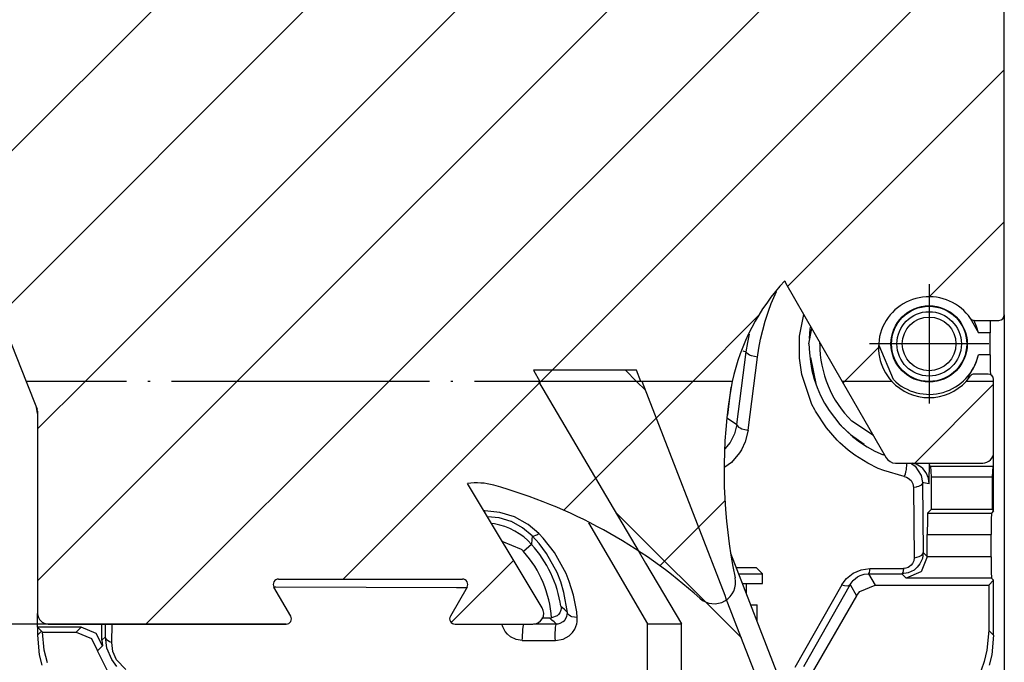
# Model space of a CAD drawing. Header units: millimetres. Extents: x -235 to 1816, y -109 to 485.
# Tile 5 of 51: x -161 to -115, y 197 to 227. Entities that reach past the tile are written whole.
import ezdxf

# ---------------------------------------------------------------- set-up
doc = ezdxf.new("R2010")
doc.units = ezdxf.units.MM
doc.linetypes.add('DOT_CENTER', pattern=[14, 12, -1, 0, -1])
doc.layers.add('1', color=7, linetype='Continuous')
doc.styles.add('CONVERTER_11', font='txt.shx', dxfattribs={"width": 0.9})
doc.dimstyles.new('ME10_DIM_44', dxfattribs={"dimtxt": 2, "dimasz": 2, "dimexe": 2, "dimexo": 0, "dimgap": 2, "dimtad": 1, "dimdec": 1, "dimdsep": 46, "dimtxsty": 'CONVERTER_11', "dimsah": 1, "dimcen": 0.09, "dimclrd": 2, "dimclre": 2, "dimclrt": 2, "dimadec": 0, "dimazin": 0, "dimtol": 1, "dimtp": 1.5, "dimtm": 1.5, "dimtfac": 0.75, "dimtdec": 1, "dimtix": 1, "dimtmove": 0, "dimatfit": 3, "dimfxl": 1, "dimtolj": 1, "dimtzin": 0, "dimarcsym": 0})
doc.dimstyles.new('ME10_DIM_45', dxfattribs={"dimtxt": 2, "dimasz": 2, "dimexe": 2, "dimexo": 0, "dimgap": 2, "dimtad": 1, "dimdsep": 46, "dimtxsty": 'CONVERTER_11', "dimsah": 1, "dimcen": 0.09, "dimclrd": 2, "dimclre": 2, "dimclrt": 2, "dimadec": 0, "dimazin": 0, "dimtol": 1, "dimtp": 1.5, "dimtm": 1.5, "dimtfac": 0.75, "dimtdec": 1, "dimtix": 1, "dimtmove": 0, "dimatfit": 3, "dimfxl": 1, "dimtolj": 1, "dimtzin": 0, "dimarcsym": 0})
pattern_1 = [(45, (0, 0), (-3.535533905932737, 3.535533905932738), [])]
pattern_2 = [(-45, (0, 0), (3.535533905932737, 3.535533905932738), [])]

# ---------------------------------------------------------------- blocks, each defined once
blk = doc.blocks.new('Li-4_PERFIL__22', base_point=(-165.0014708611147, 198.6000033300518))
at = {"linetype": 'Continuous'}
h = blk.add_hatch(dxfattribs=at)
h.set_pattern_fill('_USER', color=254, scale=5, angle=45, pattern_type=0)
h.set_pattern_definition(pattern_1)
edge = h.paths.add_edge_path()
edge.add_line((-156.0014699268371, 246.900002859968), (-156.0014699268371, 245.850002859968))
edge.add_line((-156.0014699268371, 245.850002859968), (-165.0014699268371, 245.850002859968))
edge.add_line((-165.0014699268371, 245.850002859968), (-165.0014708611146, 243.1000033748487))
edge.add_arc((-164.7514708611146, 243.1000033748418), 0.25, 179.9999999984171, 270)
edge.add_arc((-164.7514708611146, 242.6000033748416), 0.25, 1.9610979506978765e-11, 90, ccw=False)
edge.add_line((-164.5014708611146, 242.6000033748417), (-164.5014708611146, 225.1000033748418))
edge.add_line((-164.5014708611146, 225.1000033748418), (-164.7514708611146, 225.1000033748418))
edge.add_arc((-164.7514708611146, 224.8500033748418), 0.25, 90, 180)
edge.add_line((-165.0014708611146, 224.8500033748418), (-165.0014708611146, 219.8965187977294))
edge.add_line((-165.0014708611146, 219.8965187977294), (-164.9843830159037, 219.805678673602))
edge.add_line((-164.9843830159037, 219.805678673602), (-164.3803867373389, 218.2570450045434))
edge.add_arc((-164.1474808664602, 218.3478801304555), 0.2499923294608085, 201.3061757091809, 291.6647786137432)
edge.add_arc((-163.9627017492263, 217.8832786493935), 0.2500055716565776, 21.605152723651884, 111.71216542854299, ccw=False)
edge.add_line((-163.7302607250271, 217.9753327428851), (-160.5339569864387, 209.9043869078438))
edge.add_line((-160.5339569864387, 209.9043869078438), (-127.6644966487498, 209.904386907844))
edge.add_arc((-117.8914330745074, 207.7860790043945), 10.00000000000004, 137.1190173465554, 167.7703371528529, ccw=False)
edge.add_line((-125.2191210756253, 214.59085589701), (-125.1879107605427, 214.4982307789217))
edge.add_line((-125.1879107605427, 214.4982307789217), (-122.5469300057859, 209.9043869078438))
edge.add_line((-122.5469300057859, 209.9043869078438), (-120.2337995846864, 209.904386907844))
edge.add_arc((-118.5050348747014, 211.4962011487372), 2.349999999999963, 34.654569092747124, 222.6382915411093, ccw=False)
edge.add_arc((-116.4074171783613, 212.946201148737), 0.1999999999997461, 214.6545690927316, 270.000000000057)
edge.add_line((-116.4074171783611, 212.7462011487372), (-115.2514699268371, 212.7462011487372))
edge.add_arc((-115.2514699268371, 212.9962011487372), 0.25, 270, 360)
edge.add_line((-115.0014699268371, 212.9962011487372), (-115.001469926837, 227.3500028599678))
edge.add_arc((-115.2514699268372, 227.3500028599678), 0.250000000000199, 0, 89.99999999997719)
edge.add_arc((-115.253258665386, 227.8517789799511), 0.2517824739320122, 180.4041783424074, 270.40704990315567, ccw=False)
edge.add_line((-115.5050348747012, 227.8500028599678), (-115.5044407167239, 244.600002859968))
edge.add_line((-115.5044407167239, 244.600002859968), (-118.9014699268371, 244.600002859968))
edge.add_line((-118.9014699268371, 244.600002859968), (-118.9014699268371, 246.900002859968))
edge.add_line((-118.9014699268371, 246.900002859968), (-156.0014699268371, 246.900002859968))
h = blk.add_hatch(dxfattribs=at)
h.set_pattern_fill('_USER', color=254, scale=5, angle=45, pattern_type=0)
h.set_pattern_definition(pattern_1)
edge = h.paths.add_edge_path()
edge.add_arc((-159.5014708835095, 199.1000033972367), 0.5000000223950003, 180.000002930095, 270.0000025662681)
edge.add_line((-159.5014708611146, 198.6000033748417), (-148.4344835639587, 198.6000033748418))
edge.add_arc((-148.4344835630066, 198.8500033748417), 0.2499999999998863, 269.9999997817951, 389.9999997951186)
edge.add_line((-148.2179772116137, 198.9750033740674), (-148.9974000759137, 200.3250033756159))
edge.add_arc((-148.7808937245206, 200.4500033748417), 0.25, 90, 209.9999997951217, ccw=False)
edge.add_line((-148.7808937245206, 200.7000033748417), (-140.2220479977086, 200.7000033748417))
edge.add_arc((-140.2220479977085, 200.4500033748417), 0.2499999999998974, -30.000000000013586, 90.00000000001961, ccw=False)
edge.add_line((-140.0055416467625, 200.3250033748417), (-140.7849645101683, 198.9750033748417))
edge.add_arc((-140.5684581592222, 198.8500033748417), 0.2499999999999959, 149.9999999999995, 270.0000000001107)
edge.add_line((-140.5684581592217, 198.6000033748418), (-136.9397402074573, 198.6000033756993))
edge.add_arc((-136.9397402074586, 199.1000033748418), 0.499999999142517, 270.0000000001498, 391.0161126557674)
edge.add_line((-136.5112289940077, 199.3576429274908), (-139.9923778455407, 205.1475587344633))
edge.add_arc((-139.5686940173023, 202.1776274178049), 3.000000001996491, 74.41692411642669, 98.11890821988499, ccw=False)
edge.add_arc((-145.2111435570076, 181.9498553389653), 24.00000000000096, 48.068596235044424, 74.41417784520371, ccw=False)
edge.add_arc((-128.5050348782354, 200.5484018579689), 1.000000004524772, 228.0610185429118, 371.9337361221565)
edge.add_arc((-104.0451667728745, 205.717043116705), 23.99999999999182, 171.5012840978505, 191.9316223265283, ccw=False)
edge.add_line((-127.7816269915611, 209.2639370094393), (-127.6644966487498, 209.904386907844))
edge.add_line((-127.6644966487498, 209.904386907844), (-160.5339569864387, 209.9043869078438))
edge.add_line((-160.5339569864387, 209.9043869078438), (-160.0190346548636, 208.6041630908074))
edge.add_line((-160.0190346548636, 208.6041630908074), (-160.0014709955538, 208.5121123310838))
edge.add_line((-160.0014709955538, 208.5121123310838), (-160.0014709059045, 199.1000033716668))
h = blk.add_hatch(dxfattribs=at)
h.set_pattern_fill('_USER', color=254, scale=5, angle=45, pattern_type=0)
h.set_pattern_definition(pattern_1)
edge = h.paths.add_edge_path()
edge.add_line((-120.2337995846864, 209.904386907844), (-122.5469300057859, 209.9043869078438))
edge.add_line((-122.5469300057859, 209.9043869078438), (-120.5039893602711, 206.3508016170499))
edge.add_arc((-120.0705170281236, 206.6000027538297), 0.499999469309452, 209.8943864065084, 269.9999789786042)
edge.add_line((-120.0705172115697, 206.1000032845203), (-116.0014699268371, 206.1000032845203))
edge.add_arc((-116.0014697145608, 206.600003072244), 0.4999997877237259, 269.9999756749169, 359.9999756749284)
edge.add_line((-115.501469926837, 206.6000028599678), (-115.501469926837, 209.9043869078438))
edge.add_line((-115.501469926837, 209.9043869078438), (-116.7762701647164, 209.904386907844))
edge.add_arc((-118.5050348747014, 211.4962011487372), 2.349999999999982, 222.6382915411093, 317.3617084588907, ccw=False)
h = blk.add_hatch(dxfattribs=at)
h.set_pattern_fill('_USER', color=254, scale=5, angle=45, pattern_type=0)
h.set_pattern_definition(pattern_1)
edge = h.paths.add_edge_path()
edge.add_arc((-116.4074171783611, 210.0462011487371), 0.2000000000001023, 90, 145.3454309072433)
edge.add_line((-116.5719362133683, 210.1599266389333), (-116.7762701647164, 209.904386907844))
edge.add_line((-116.7762701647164, 209.904386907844), (-115.501469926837, 209.9043869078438))
edge.add_line((-115.501469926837, 209.9043869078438), (-115.501469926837, 209.9962011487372))
edge.add_arc((-115.751469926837, 209.9962011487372), 0.25, 0, 90)
edge.add_line((-115.751469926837, 210.2462011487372), (-116.4074171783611, 210.2462011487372))
at = {"color": 7, "linetype": 'Continuous'}
for p, q in [((-115.0014699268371, 212.9962011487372), (-115.001469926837, 227.3500028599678)), ((-163.7302607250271, 217.9753327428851), (-160.5339569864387, 209.9043869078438)), ((-125.2191210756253, 214.59085589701), (-125.1879107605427, 214.4982307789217)), ((-125.1879107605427, 214.4982307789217), (-122.5469300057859, 209.9043869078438)), ((-116.4074171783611, 212.7462011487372), (-115.2514699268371, 212.7462011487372)), ((-160.5339569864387, 209.9043869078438), (-160.0190346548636, 208.6041630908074)), ((-127.6644966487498, 209.904386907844), (-127.7816269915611, 209.2639370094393)), ((-122.5469300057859, 209.9043869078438), (-120.5039893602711, 206.3508016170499)), ((-116.7762701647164, 209.904386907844), (-116.5719362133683, 210.1599266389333)), ((-115.751469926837, 210.2462011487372), (-116.4074171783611, 210.2462011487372)), ((-115.501469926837, 209.9043869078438), (-115.501469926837, 209.9962011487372)), ((-115.501469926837, 206.6000028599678), (-115.501469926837, 209.9043869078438)), ((-160.0014709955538, 208.5121123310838), (-160.0190346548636, 208.6041630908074)), ((-160.0014709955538, 208.5121123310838), (-160.0014709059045, 199.1000033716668)), ((-120.0705172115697, 206.1000032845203), (-116.0014699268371, 206.1000032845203)), ((-136.5112289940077, 199.3576429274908), (-139.9923778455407, 205.1475587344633)), ((-148.2179772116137, 198.9750033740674), (-148.9974000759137, 200.3250033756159)), ((-148.7808937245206, 200.7000033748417), (-140.2220479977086, 200.7000033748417)), ((-140.0055416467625, 200.3250033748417), (-140.7849645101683, 198.9750033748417)), ((-159.5014708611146, 198.6000033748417), (-148.4344835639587, 198.6000033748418)), ((-140.5684581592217, 198.6000033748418), (-136.9397402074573, 198.6000033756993))]:
    blk.add_line(p, q, dxfattribs=at)
at = {"color": 2, "linetype": 'DOT_CENTER'}
for p, q in [((-127.6644966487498, 209.904386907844), (-160.5339569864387, 209.9043869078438)), ((-127.6644966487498, 209.904386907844), (-160.5339569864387, 209.9043869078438)), ((-120.2337995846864, 209.904386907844), (-122.5469300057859, 209.9043869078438)), ((-120.2337995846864, 209.904386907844), (-122.5469300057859, 209.9043869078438)), ((-115.501469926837, 209.9043869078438), (-116.7762701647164, 209.904386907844)), ((-115.501469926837, 209.9043869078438), (-116.7762701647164, 209.904386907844))]:
    blk.add_line(p, q, dxfattribs=at)
at = {"color": 7, "linetype": 'Continuous'}
for centre, radius, start, end in [((-117.8914330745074, 207.7860790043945), 10.00000000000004, 137.1190173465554, 167.7703371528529), ((-118.5050348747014, 211.4962011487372), 2.349999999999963, 34.65456909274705, 222.6382915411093), ((-116.4074171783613, 212.946201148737), 0.1999999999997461, 214.6545690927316, 270.000000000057), ((-115.2514699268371, 212.9962011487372), 0.25, 270, 0), ((-118.5050348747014, 211.4962011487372), 2.349999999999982, 222.6382915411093, 317.3617084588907), ((-116.4074171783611, 210.0462011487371), 0.2000000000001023, 90, 145.3454309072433), ((-115.751469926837, 209.9962011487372), 0.25, 0, 90), ((-104.0451667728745, 205.717043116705), 23.99999999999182, 171.5012840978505, 191.9316223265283), ((-120.0705170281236, 206.6000027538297), 0.499999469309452, 209.8943864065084, 269.9999789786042), ((-116.0014697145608, 206.600003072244), 0.4999997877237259, 269.9999756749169, 359.9999756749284), ((-139.5686940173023, 202.1776274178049), 3.000000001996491, 74.41692411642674, 98.11890821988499), ((-145.2111435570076, 181.9498553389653), 24.00000000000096, 48.06859623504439, 74.41417784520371), ((-128.5050348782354, 200.5484018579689), 1.000000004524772, 228.0610185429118, 11.93373612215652), ((-148.7808937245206, 200.4500033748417), 0.25, 90, 209.9999997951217), ((-140.2220479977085, 200.4500033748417), 0.2499999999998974, 329.9999999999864, 90.00000000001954), ((-159.5014708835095, 199.1000033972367), 0.5000000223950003, 180.000002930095, 270.0000025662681), ((-148.4344835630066, 198.8500033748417), 0.2499999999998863, 269.9999997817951, 29.99999979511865), ((-140.5684581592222, 198.8500033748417), 0.2499999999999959, 149.9999999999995, 270.0000000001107), ((-136.9397402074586, 199.1000033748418), 0.499999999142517, 270.0000000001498, 31.01611265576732)]:
    blk.add_arc(centre, radius, start, end, dxfattribs=at)
blk = doc.blocks.new('CABEZA__23', base_point=(-160.0014708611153, 170.6522973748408))
at = {"linetype": 'Continuous'}
h = blk.add_hatch(dxfattribs=at)
h.set_pattern_fill('_USER', color=254, scale=5, angle=-45, pattern_type=0)
h.set_pattern_definition(pattern_2)
h.paths.add_polyline_path([(-132.1192856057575, 210.4222973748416), (-136.9200686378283, 210.4222973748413), (-136.6146048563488, 209.904386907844), (-131.918663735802, 209.904386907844)])
h = blk.add_hatch(dxfattribs=at)
h.set_pattern_fill('_USER', color=254, scale=5, angle=-45, pattern_type=0)
h.set_pattern_definition(pattern_2)
h.paths.add_polyline_path([(-131.5014708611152, 192.5022973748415), (-131.5014708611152, 194.2522973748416), (-125.4014708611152, 194.2522973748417), (-125.0014708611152, 194.4050837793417), (-125.0014708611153, 196.1000033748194), (-126.5203920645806, 196.1000033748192), (-127.2607908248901, 198.01244354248), (-127.9452400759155, 199.7802761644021), (-128.001223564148, 199.9248733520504), (-131.8654399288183, 209.904386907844), (-136.6908483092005, 209.904386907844), (-133.3607511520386, 204.2567520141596), (-131.999344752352, 201.9489326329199), (-131.6951475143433, 201.4332656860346), (-130.0291687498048, 198.6100033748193), (-130.0291687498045, 196.1000033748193), (-156.3269022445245, 196.1000033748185), (-156.5071672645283, 196.1000033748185), (-160.0014708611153, 196.1000033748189), (-160.0014708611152, 194.4050837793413), (-159.6014708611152, 194.2522973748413), (-153.5014708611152, 194.2522973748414), (-153.5014708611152, 192.5022973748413)])
at = {"color": 7, "linetype": 'Continuous'}
for p, q in [((-136.9200686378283, 210.4222973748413), (-136.6146048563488, 209.904386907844)), ((-132.1192856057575, 210.4222973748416), (-136.9200686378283, 210.4222973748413)), ((-131.918663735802, 209.904386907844), (-132.1192856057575, 210.4222973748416)), ((-136.6908483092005, 209.904386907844), (-133.3607511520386, 204.2567520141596)), ((-136.6908483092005, 209.904386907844), (-136.6146048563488, 209.904386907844)), ((-131.8654399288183, 209.904386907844), (-131.918663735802, 209.904386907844)), ((-128.001223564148, 199.9248733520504), (-131.8654399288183, 209.904386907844)), ((-133.3607511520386, 204.2567520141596), (-131.999344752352, 201.9489326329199)), ((-134.3505855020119, 203.3211271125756), (-131.6044340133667, 198.6100082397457)), ((-131.999344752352, 201.9489326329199), (-131.6951475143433, 201.4332656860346)), ((-127.738622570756, 201.911047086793), (-125.5005826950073, 196.0999984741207)), ((-131.6951475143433, 201.4332656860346), (-130.0291687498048, 198.6100033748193)), ((-127.9452400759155, 199.7802761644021), (-128.001223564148, 199.9248733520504)), ((-127.2607908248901, 198.01244354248), (-127.9452400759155, 199.7802761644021)), ((-131.6044340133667, 198.6100082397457), (-130.0291687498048, 198.6100033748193)), ((-131.6044340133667, 196.0999984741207), (-131.6044340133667, 198.6100082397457)), ((-130.0291687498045, 196.1000033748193), (-130.0291687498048, 198.6100033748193)), ((-126.5203920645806, 196.1000033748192), (-127.2607908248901, 198.01244354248))]:
    blk.add_line(p, q, dxfattribs=at)
at = {"color": 2, "linetype": 'DOT_CENTER'}
for p, q in [((-131.8654399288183, 209.904386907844), (-136.6908483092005, 209.904386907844)), ((-131.918663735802, 209.904386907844), (-136.6146048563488, 209.904386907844))]:
    blk.add_line(p, q, dxfattribs=at)
blk = doc.blocks.new('TAPA_IZQUIERDA__24', base_point=(-160.0557796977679, 193.0795290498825))
at = {"color": 7, "linetype": 'Continuous'}
for p, q in [((-125.851263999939, 213.5243836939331), (-125.6060228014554, 214.0848443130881)), ((-126.1330327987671, 212.7040673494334), (-125.9810304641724, 213.1732827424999)), ((-125.9810304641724, 213.1732827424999), (-125.851263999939, 213.5243836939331)), ((-126.2479381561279, 212.2888909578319), (-126.1330327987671, 212.7040673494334)), ((-124.5212965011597, 212.088138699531), (-124.3401901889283, 213.0236660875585)), ((-116.5828036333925, 212.8455065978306), (-116.2092025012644, 212.1677007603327)), ((-116.4040298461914, 212.7161637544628), (-116.4238398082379, 212.7530033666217)), ((-116.2938556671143, 212.4577599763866), (-116.4040298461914, 212.7161637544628)), ((-115.6613646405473, 212.7462006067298), (-115.6655475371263, 212.1677007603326)), ((-126.3454494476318, 211.8718340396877), (-126.2479381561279, 212.2888909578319)), ((-124.0924692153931, 211.6500055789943), (-123.9652531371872, 212.3714832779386)), ((-124.0486040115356, 212.350313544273), (-124.0816307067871, 211.8971002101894)), ((-124.0227367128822, 212.4714727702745), (-124.0486040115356, 212.350313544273)), ((-116.2092025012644, 212.1677007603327), (-116.2938556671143, 212.4577599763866)), ((-126.9456691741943, 211.7086107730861), (-126.8689890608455, 212.1089985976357)), ((-126.4256954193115, 211.4533693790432), (-126.3454494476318, 211.8718340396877)), ((-124.5324907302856, 210.9891283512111), (-124.5284442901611, 212.0121537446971)), ((-124.5284442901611, 212.0121537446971), (-124.5212965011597, 212.088138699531)), ((-115.6655475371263, 212.1677007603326), (-116.2092025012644, 212.1677007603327)), ((-115.6655475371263, 211.1323070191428), (-115.6655475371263, 212.1677007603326)), ((-127.1686646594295, 211.3188203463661), (-127.0108137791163, 211.2724265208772)), ((-127.0108137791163, 211.2724265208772), (-126.9456691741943, 211.7086107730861)), ((-126.4886297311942, 211.0340397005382), (-126.4256954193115, 211.4533693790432)), ((-123.5924701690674, 211.6500055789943), (-123.5816760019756, 211.7042714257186)), ((-120.1631698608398, 209.9883041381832), (-120.8213983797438, 211.5774085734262)), ((-127.4506758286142, 207.9027964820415), (-127.0108137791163, 211.2724265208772)), ((-126.9936685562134, 211.2205889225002), (-127.0108137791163, 211.2724265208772)), ((-126.9295997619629, 211.1634333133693), (-126.9936685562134, 211.2205889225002)), ((-126.9316080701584, 207.6392142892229), (-126.4886297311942, 211.0340397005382)), ((-126.8609342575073, 211.1263735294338), (-126.9295997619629, 211.1634333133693)), ((-126.7759017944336, 211.0932619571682), (-126.8609342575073, 211.1263735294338)), ((-126.6318817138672, 211.0554201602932), (-126.7759017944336, 211.0932619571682)), ((-126.4886297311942, 211.0340397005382), (-126.6318817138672, 211.0554201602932)), ((-124.4237785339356, 210.2291414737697), (-124.5324907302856, 210.9891283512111)), ((-124.0279874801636, 211.0196514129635), (-123.7543697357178, 209.7337479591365)), ((-116.4040851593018, 210.5837328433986), (-116.294023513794, 210.8417818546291)), ((-116.294023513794, 210.8417818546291), (-116.2092025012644, 211.1323070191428)), ((-115.6655475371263, 211.1323070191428), (-116.2092025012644, 211.1323070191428)), ((-115.6655475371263, 211.1323070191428), (-115.6604347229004, 210.4252016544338)), ((-116.5591850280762, 210.31397652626), (-116.4898376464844, 210.4253084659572)), ((-116.4898376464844, 210.4253084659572), (-116.4830226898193, 210.4369585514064)), ((-116.4830226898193, 210.4369585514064), (-116.4040851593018, 210.5837328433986)), ((-115.6604347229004, 210.4252016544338), (-115.6513692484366, 210.2047387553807)), ((-123.9526996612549, 208.8301162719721), (-124.4237785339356, 210.2291414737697)), ((-116.6847532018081, 210.1324593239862), (-116.6764259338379, 210.1466295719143)), ((-116.5938998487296, 210.1324593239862), (-116.6847532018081, 210.1324593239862)), ((-116.6507167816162, 210.058994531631), (-116.6847532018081, 210.1324593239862)), ((-116.6764259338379, 210.1466295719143), (-116.650182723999, 210.1831743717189)), ((-116.650182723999, 210.1831743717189), (-116.5591850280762, 210.31397652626)), ((-127.7926340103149, 209.000049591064), (-127.7152851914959, 209.626686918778)), ((-123.7543697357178, 209.7337479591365), (-123.7495476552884, 209.7230011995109)), ((-127.8748806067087, 208.3337388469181), (-127.7926340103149, 209.000049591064)), ((-160.0014699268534, 208.4074586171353), (-160.0557796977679, 208.6969545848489)), ((-123.824613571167, 208.57738494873), (-123.9526996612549, 208.8301162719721)), ((-123.7891941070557, 208.5123023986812), (-123.824613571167, 208.57738494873)), ((-127.8919817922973, 208.195195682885), (-127.4506758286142, 207.9027964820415)), ((-123.2837867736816, 207.7405471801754), (-123.7891941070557, 208.5123023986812)), ((-127.4506758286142, 207.9027964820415), (-127.5593175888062, 207.4683227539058)), ((-127.4506758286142, 207.9027964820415), (-127.4344959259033, 207.8434867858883)), ((-127.4344959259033, 207.8434867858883), (-127.3713550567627, 207.7789878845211)), ((-127.3713550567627, 207.7789878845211), (-127.3032121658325, 207.7377204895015)), ((-127.3032121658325, 207.7377204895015), (-127.2185745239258, 207.7013511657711)), ((-127.2185745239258, 207.7013511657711), (-127.0748672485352, 207.6607818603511)), ((-127.0748672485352, 207.6607818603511), (-126.9316080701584, 207.6392142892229)), ((-126.9316080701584, 207.6392142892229), (-127.0674133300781, 207.0913696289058)), ((-122.7783718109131, 207.1608352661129), (-123.2837867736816, 207.7405471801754)), ((-122.6682415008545, 207.9286890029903), (-122.4740238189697, 207.7158474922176)), ((-122.4740238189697, 207.7158474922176), (-122.4636575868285, 207.7061236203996)), ((-122.4470451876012, 207.690540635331), (-122.1647052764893, 207.4256963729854)), ((-121.0939451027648, 207.3769958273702), (-122.1013507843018, 208.0501213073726)), ((-127.5593175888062, 207.4683227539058), (-127.766058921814, 207.0629348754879)), ((-122.6585731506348, 207.0428543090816), (-122.7783718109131, 207.1608352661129)), ((-122.1647052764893, 207.4256963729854), (-121.5313301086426, 206.9744386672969)), ((-127.766058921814, 207.0629348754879), (-128.0133457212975, 206.7626685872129)), ((-127.2389993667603, 206.7236785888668), (-127.3270139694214, 206.5801391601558)), ((-127.0674133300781, 207.0913696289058), (-127.2389993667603, 206.7236785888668)), ((-122.2642669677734, 206.6961593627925), (-122.6585731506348, 207.0428543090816)), ((-121.9546489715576, 206.4624404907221), (-122.2642669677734, 206.6961593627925)), ((-127.3270139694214, 206.5801391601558), (-127.7034549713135, 206.1324539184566)), ((-121.3602027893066, 206.0918769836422), (-121.9546489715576, 206.4624404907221)), ((-120.5687993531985, 206.4635326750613), (-120.6410522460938, 206.4845924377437)), ((-115.501469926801, 205.9542147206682), (-115.501469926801, 206.6000023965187)), ((-127.7034549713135, 206.1324539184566), (-128.013345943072, 205.9028089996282)), ((-120.8661804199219, 205.8501014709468), (-121.3602027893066, 206.0918769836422)), ((-120.6126098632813, 205.7464408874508), (-120.8661804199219, 205.8501014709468)), ((-119.5700817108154, 205.8091049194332), (-119.5867748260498, 205.7153282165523)), ((-119.5561866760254, 206.0320625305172), (-119.5700817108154, 205.8091049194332)), ((-119.5672607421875, 206.1077461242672), (-119.5634918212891, 206.0916519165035)), ((-119.5634918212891, 206.0916519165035), (-119.5561866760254, 206.0320625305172)), ((-119.3896255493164, 206.0983047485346), (-119.3098201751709, 206.05643081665)), ((-119.3098201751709, 206.05643081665), (-119.1583023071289, 205.9511032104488)), ((-119.097375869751, 206.0473785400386), (-119.2713675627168, 206.100003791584)), ((-119.1583023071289, 205.9511032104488), (-118.8666248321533, 205.5275840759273)), ((-118.8713436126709, 205.9080734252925), (-119.097375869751, 206.0473785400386)), ((-118.7963581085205, 205.8406448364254), (-118.8713436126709, 205.9080734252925)), ((-118.6408348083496, 205.6414146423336), (-118.7963581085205, 205.8406448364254)), ((-118.497241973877, 205.5346946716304), (-118.4903240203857, 205.8050537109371)), ((-118.4903240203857, 205.8050537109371), (-118.4800323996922, 206.1000032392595)), ((-118.4752873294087, 205.9542147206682), (-118.4800323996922, 206.1000032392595)), ((-118.4752873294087, 205.9542147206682), (-118.4403771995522, 205.9542147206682)), ((-118.4403771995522, 205.9542147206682), (-118.4054670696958, 205.4542147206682)), ((-118.4403771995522, 205.9542147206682), (-115.5363800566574, 205.9542147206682)), ((-115.5363800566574, 205.9542147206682), (-115.5712901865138, 205.4542147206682)), ((-115.501469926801, 205.9542147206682), (-115.5363800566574, 205.9542147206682)), ((-115.501469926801, 203.8676726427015), (-115.501469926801, 205.9542147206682)), ((-119.6552410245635, 205.4671575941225), (-120.6126098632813, 205.7464408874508)), ((-119.6191501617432, 205.5816078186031), (-119.6552410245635, 205.4671575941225)), ((-119.6552410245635, 205.4671575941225), (-119.5549945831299, 205.4405326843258)), ((-119.5933589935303, 205.684490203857), (-119.6191501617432, 205.5816078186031)), ((-119.5867748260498, 205.7153282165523), (-119.5933589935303, 205.684490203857)), ((-119.5549945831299, 205.4405326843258), (-119.47292137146, 205.4024238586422)), ((-119.47292137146, 205.4024238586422), (-119.3435363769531, 205.2906990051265)), ((-118.8666248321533, 205.5275840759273), (-118.8070777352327, 205.1895783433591)), ((-118.5370559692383, 205.3980369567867), (-118.6408348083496, 205.6414146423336)), ((-118.501469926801, 205.1352809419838), (-118.5370559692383, 205.3980369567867)), ((-118.5010871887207, 205.2533569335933), (-118.497241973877, 205.5346946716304)), ((-118.4054670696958, 205.4542147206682), (-118.4054670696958, 203.9374929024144)), ((-118.4054670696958, 205.4542147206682), (-115.5712901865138, 205.4542147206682)), ((-115.5712901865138, 205.4542147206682), (-115.5712901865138, 203.9374929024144)), ((-119.3435363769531, 205.2906990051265), (-119.2579460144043, 205.1403923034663)), ((-119.2579460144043, 205.1403923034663), (-119.22659204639, 204.9672998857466)), ((-119.1068382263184, 204.9840850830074), (-119.22659204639, 204.9672998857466)), ((-119.22659204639, 204.9672998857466), (-119.1956194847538, 201.6933370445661)), ((-119.0677146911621, 204.993011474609), (-119.1068382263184, 204.9840850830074)), ((-118.9936847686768, 205.0158157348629), (-119.0677146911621, 204.993011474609)), ((-118.9286231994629, 205.0446319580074), (-118.9936847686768, 205.0158157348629)), ((-118.8759384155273, 205.0781898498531), (-118.9286231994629, 205.0446319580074)), ((-118.8378620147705, 205.1147766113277), (-118.8759384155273, 205.0781898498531)), ((-118.824592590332, 205.1336097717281), (-118.8378620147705, 205.1147766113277)), ((-118.8070777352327, 205.1895783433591), (-118.824592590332, 205.1336097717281)), ((-118.7938938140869, 205.1869277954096), (-118.8070777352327, 205.1895783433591)), ((-118.8070777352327, 205.1895783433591), (-118.7763294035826, 201.9400450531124)), ((-118.7547512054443, 205.1792259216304), (-118.7938938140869, 205.1869277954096)), ((-118.598180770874, 205.1508598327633), (-118.7547512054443, 205.1792259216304)), ((-118.501469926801, 205.1352809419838), (-118.598180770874, 205.1508598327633)), ((-118.501469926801, 205.1352809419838), (-118.5010871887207, 205.2533569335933)), ((-139.1752602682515, 203.8774740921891), (-139.228659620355, 203.8773272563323)), ((-138.4772027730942, 203.802955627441), (-139.1752602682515, 203.8774740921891)), ((-139.1632435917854, 203.76976776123), (-139.1752602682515, 203.8774740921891)), ((-138.5092824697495, 203.5454216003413), (-139.0640108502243, 203.6034832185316)), ((-137.9506294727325, 203.3772735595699), (-138.5092824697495, 203.5454216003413)), ((-137.8007442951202, 203.5995521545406), (-138.4772027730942, 203.802955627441)), ((-137.1888859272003, 203.2597236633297), (-137.8007442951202, 203.5995521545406)), ((-118.5715948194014, 203.7713651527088), (-118.5836334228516, 203.478622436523)), ((-118.4054670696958, 203.9374929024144), (-118.5715948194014, 203.7713651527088)), ((-118.5715948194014, 203.7713651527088), (-115.5977774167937, 203.7713651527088)), ((-115.5712901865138, 203.9374929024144), (-118.4054670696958, 203.9374929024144)), ((-115.5977774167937, 203.7713651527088), (-115.6098155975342, 203.478622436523)), ((-115.501469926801, 203.8676726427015), (-115.5977774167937, 203.7713651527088)), ((-115.5712901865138, 203.9374929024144), (-115.501469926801, 203.8676726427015)), ((-138.735572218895, 203.2652359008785), (-138.8709429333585, 203.2823667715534)), ((-137.9371769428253, 203.3715896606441), (-137.9506294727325, 203.3772735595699)), ((-137.4221832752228, 203.0884437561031), (-137.9371769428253, 203.3715896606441)), ((-136.9737865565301, 202.7117725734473), (-137.4221832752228, 203.0884437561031)), ((-137.1657574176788, 203.2435836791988), (-137.1888859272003, 203.2597236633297)), ((-136.6692509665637, 202.8260715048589), (-137.1657574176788, 203.2435836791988)), ((-118.5836334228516, 203.478622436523), (-118.5887452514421, 202.7715174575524)), ((-115.6098155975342, 203.478622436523), (-115.6149278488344, 202.7715174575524)), ((-136.9737865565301, 202.7117725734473), (-137.0037415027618, 202.3371315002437)), ((-136.6507751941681, 202.3520317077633), (-136.9737865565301, 202.7117725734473)), ((-136.9737865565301, 202.7117725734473), (-136.9300854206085, 202.6981735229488)), ((-136.9300854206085, 202.6981735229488), (-136.7683403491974, 202.7589111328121)), ((-136.7683403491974, 202.7589111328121), (-136.6692509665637, 202.8260715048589)), ((-136.4646484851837, 202.606781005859), (-136.6692509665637, 202.8260715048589)), ((-135.9420256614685, 201.9330444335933), (-136.4646484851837, 202.606781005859)), ((-118.5887452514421, 202.7715174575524), (-115.6149278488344, 202.7715174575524)), ((-118.5887452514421, 201.752460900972), (-118.5887452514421, 202.7715174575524)), ((-115.6149278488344, 201.7353104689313), (-115.6149278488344, 202.7715174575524)), ((-137.4688789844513, 202.0751457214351), (-138.3693711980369, 202.4481423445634)), ((-137.0052352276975, 202.312574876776), (-137.3771369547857, 201.9783756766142)), ((-137.0037415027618, 202.3371315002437), (-137.0052352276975, 202.312574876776)), ((-136.3102219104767, 201.8956489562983), (-136.6507751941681, 202.3520317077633)), ((-135.8179469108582, 201.0041847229), (-136.3102219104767, 201.8956489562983)), ((-135.4031100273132, 200.9588050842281), (-135.9420256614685, 201.9330444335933)), ((-119.1956194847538, 201.6933370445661), (-119.2138271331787, 201.5528869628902)), ((-119.1956194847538, 201.6933370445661), (-119.0758819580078, 201.7120246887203)), ((-119.0758819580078, 201.7120246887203), (-118.962760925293, 201.74730682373)), ((-118.962760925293, 201.74730682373), (-118.89772605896, 201.7793197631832)), ((-118.8139591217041, 201.6623001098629), (-118.9302616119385, 201.400684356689)), ((-118.89772605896, 201.7793197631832), (-118.8450775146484, 201.8165779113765)), ((-118.5888923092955, 201.7353104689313), (-118.8765697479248, 201.0406532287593)), ((-118.8450775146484, 201.8165779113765), (-118.7937870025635, 201.8780479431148)), ((-118.7763294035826, 201.9400450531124), (-118.8139591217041, 201.6623001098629)), ((-118.7937870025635, 201.8780479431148), (-118.7763294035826, 201.9400450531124)), ((-118.7763294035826, 201.9400450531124), (-118.5887452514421, 201.752460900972)), ((-118.5888923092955, 201.7353104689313), (-118.5887452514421, 201.752460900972)), ((-115.6149278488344, 201.7353104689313), (-118.5888923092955, 201.7353104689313)), ((-115.6149278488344, 201.7353104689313), (-115.6098155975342, 201.0282020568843)), ((-127.480695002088, 201.2413406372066), (-127.2690582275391, 201.2413406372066)), ((-127.2690582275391, 201.2413406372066), (-126.5514697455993, 201.2413425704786)), ((-126.2514697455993, 200.9413425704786), (-126.5514697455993, 201.2413425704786)), ((-119.5819454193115, 201.1988410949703), (-119.6957477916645, 201.1861039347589)), ((-119.4736194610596, 201.2374534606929), (-119.5819454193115, 201.1988410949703)), ((-119.4082508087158, 201.2762107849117), (-119.4736194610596, 201.2374534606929)), ((-119.3321876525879, 201.3420410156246), (-119.4082508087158, 201.2762107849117)), ((-119.2718601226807, 201.4203567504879), (-119.3321876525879, 201.3420410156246)), ((-119.2138271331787, 201.5528869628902), (-119.2718601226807, 201.4203567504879)), ((-119.065860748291, 201.2301788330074), (-119.2020092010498, 201.1156501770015)), ((-119.0506267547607, 201.2458724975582), (-119.065860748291, 201.2301788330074)), ((-118.9302616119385, 201.400684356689), (-119.0506267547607, 201.2458724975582)), ((-135.6473956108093, 200.5745773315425), (-135.8179469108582, 201.0041847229)), ((-135.2531485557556, 200.5911026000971), (-135.4031100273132, 200.9588050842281)), ((-127.3651547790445, 200.9413414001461), (-127.0569257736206, 200.9413414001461)), ((-127.0569257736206, 200.9413414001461), (-126.2514697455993, 200.9413425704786)), ((-126.2514697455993, 200.4913425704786), (-126.2514697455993, 200.9413425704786)), ((-122.3399791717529, 200.7277679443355), (-122.0354137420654, 200.9730987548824)), ((-122.0354137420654, 200.9730987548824), (-121.6608142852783, 201.13553237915)), ((-122.026460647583, 200.6460647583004), (-121.8368797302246, 200.7970161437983)), ((-121.8368797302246, 200.7970161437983), (-121.7170753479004, 200.8594055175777)), ((-121.7170753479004, 200.8594055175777), (-121.5226535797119, 200.9210433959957)), ((-121.6608142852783, 201.13553237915), (-121.2549896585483, 201.1906004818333)), ((-121.5226535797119, 200.9210433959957), (-121.3200811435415, 200.941222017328)), ((-121.3200811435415, 200.941222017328), (-121.3010540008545, 200.9592704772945)), ((-121.3200811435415, 200.941222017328), (-121.014898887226, 200.4122394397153)), ((-121.3200811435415, 200.941222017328), (-119.7726561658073, 200.9366764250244)), ((-121.3010540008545, 200.9592704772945), (-121.2826862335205, 201.0101394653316)), ((-121.2826862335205, 201.0101394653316), (-121.2668647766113, 201.0903167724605)), ((-121.2668647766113, 201.0903167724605), (-121.2549896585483, 201.1906004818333)), ((-121.2549896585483, 201.1906004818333), (-119.6957477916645, 201.1861039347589)), ((-119.473316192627, 200.9822769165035), (-119.7726561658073, 200.9366764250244)), ((-119.7501106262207, 200.9547233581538), (-119.7726561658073, 200.9366764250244)), ((-119.7726561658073, 200.9366764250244), (-119.5714425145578, 200.7354627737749)), ((-119.7284412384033, 201.00560760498), (-119.7501106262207, 200.9547233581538)), ((-119.7097969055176, 201.085800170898), (-119.7284412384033, 201.00560760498)), ((-119.6957477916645, 201.1861039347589), (-119.7097969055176, 201.085800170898)), ((-118.888801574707, 201.0282020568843), (-119.5714425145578, 200.7354627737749)), ((-119.2020092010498, 201.1156501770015), (-119.473316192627, 200.9822769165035)), ((-118.8765697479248, 201.0406532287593), (-118.888801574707, 201.0282020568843)), ((-115.6098155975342, 201.0282020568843), (-115.5977774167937, 200.7354627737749)), ((-148.9043436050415, 200.3273620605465), (-148.9981872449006, 200.3279406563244)), ((-140.4954904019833, 200.2888336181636), (-148.9043436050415, 200.3273620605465)), ((-140.0272472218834, 200.2874108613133), (-140.4954904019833, 200.2888336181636)), ((-135.4967589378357, 200.0758399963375), (-135.6473956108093, 200.5745773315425)), ((-135.0511393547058, 199.9444961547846), (-135.2531485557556, 200.5911026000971)), ((-127.191843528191, 200.4913406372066), (-127.0569257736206, 200.4913406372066)), ((-127.0569257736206, 200.4913406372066), (-126.2514697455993, 200.4913425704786)), ((-127.0014696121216, 199.9970365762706), (-127.0014696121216, 200.4913406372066)), ((-122.5602942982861, 200.4315074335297), (-124.74418017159, 196.5757852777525)), ((-122.1829965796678, 200.4372467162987), (-124.350627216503, 196.6104476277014)), ((-122.5602942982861, 200.4315074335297), (-122.4554176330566, 200.5915107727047)), ((-122.5602942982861, 200.4315074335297), (-122.4350605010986, 200.3939933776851)), ((-122.4554176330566, 200.5915107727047), (-122.3399791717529, 200.7277679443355)), ((-122.4350605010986, 200.3939933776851), (-122.3204956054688, 200.3813743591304)), ((-122.3204956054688, 200.3813743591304), (-122.2332801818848, 200.3970985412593)), ((-122.2332801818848, 200.3970985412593), (-122.1829965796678, 200.4372467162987)), ((-122.1829965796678, 200.4372467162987), (-122.037971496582, 200.6341094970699)), ((-122.1829965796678, 200.4372467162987), (-121.8804718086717, 199.9128704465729)), ((-122.037971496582, 200.6341094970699), (-122.026460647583, 200.6460647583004)), ((-121.7219905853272, 200.1193008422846), (-121.014898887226, 200.4122394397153)), ((-121.014898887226, 200.4122394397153), (-115.7283857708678, 200.4122394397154)), ((-115.5977774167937, 200.7354627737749), (-119.5714425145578, 200.7354627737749)), ((-115.7283857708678, 200.4122394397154), (-115.501469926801, 200.6391552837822)), ((-115.7283857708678, 200.4122394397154), (-115.7283857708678, 198.3049219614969)), ((-115.5977774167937, 200.7354627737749), (-115.501469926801, 200.6391552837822)), ((-115.501469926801, 198.0780061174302), (-115.501469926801, 200.6391552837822)), ((-135.3403348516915, 199.1409577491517), (-135.4967589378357, 200.0758399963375)), ((-134.9044318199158, 199.1673202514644), (-135.0511393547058, 199.9444961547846)), ((-121.8804718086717, 199.9128704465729), (-124.0705995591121, 196.1250663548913)), ((-121.8804718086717, 199.9128704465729), (-121.7219905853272, 200.1193008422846)), ((-135.6383234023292, 199.4288323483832), (-135.6337714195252, 199.3754119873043)), ((-135.585587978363, 199.378997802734), (-135.6383234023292, 199.4288323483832)), ((-135.6337714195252, 199.3754119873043), (-135.6348853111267, 199.3263740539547)), ((-135.4609313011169, 199.2593002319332), (-135.585587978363, 199.378997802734)), ((-126.8067083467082, 199.4913417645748), (-126.5014697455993, 199.4913425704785)), ((-126.5014696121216, 198.6987915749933), (-126.5014697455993, 199.4913425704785)), ((-160.0014699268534, 198.4526132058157), (-160.0014699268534, 199.1000026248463)), ((-135.815101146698, 198.991188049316), (-136.0822779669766, 198.8854059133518)), ((-135.7691550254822, 199.0320777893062), (-135.815101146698, 198.991188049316)), ((-135.7573981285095, 199.0443992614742), (-135.7691550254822, 199.0320777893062)), ((-135.6951899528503, 199.1292877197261), (-135.7573981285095, 199.0443992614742)), ((-135.6482520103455, 199.2449188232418), (-135.6951899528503, 199.1292877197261)), ((-135.6348853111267, 199.3263740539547), (-135.6482520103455, 199.2449188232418)), ((-135.3403348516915, 199.1409577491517), (-135.4609313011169, 199.2593002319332)), ((-135.4552092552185, 198.788005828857), (-135.3624091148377, 198.9515953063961)), ((-135.3624091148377, 198.9515953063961), (-135.3403348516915, 199.1409577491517)), ((-135.3152003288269, 199.0751304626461), (-135.3403348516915, 199.1409577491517)), ((-135.2551703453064, 199.0120582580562), (-135.3152003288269, 199.0751304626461)), ((-135.1964430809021, 198.9755935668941), (-135.2551703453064, 199.0120582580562)), ((-135.12553358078, 198.9461288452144), (-135.1964430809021, 198.9755935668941)), ((-135.0048403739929, 198.9179153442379), (-135.12553358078, 198.9461288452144)), ((-134.8799093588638, 198.9094438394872), (-135.0048403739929, 198.9179153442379)), ((-134.8799093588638, 198.9094438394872), (-134.9044318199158, 199.1673202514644)), ((-134.8905177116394, 198.6852874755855), (-134.8799093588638, 198.9094438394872)), ((-160.0014699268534, 198.4526132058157), (-159.8141663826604, 198.2653096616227)), ((-160.0014699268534, 198.4526132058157), (-160.0014699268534, 198.0780061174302)), ((-157.9745958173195, 198.4526132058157), (-160.0014699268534, 198.4526132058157)), ((-158.2015116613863, 198.2256973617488), (-157.9745958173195, 198.4526132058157)), ((-157.2676868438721, 198.159889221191), (-157.9745958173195, 198.4526132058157)), ((-157.001469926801, 197.8523085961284), (-157.001469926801, 198.6000018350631)), ((-156.8412336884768, 198.0125448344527), (-156.8336088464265, 198.6000024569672)), ((-156.5393548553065, 197.7362859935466), (-156.5280972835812, 198.6000032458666)), ((-138.3464330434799, 198.4665145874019), (-138.3890790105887, 198.6000032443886)), ((-138.2313340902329, 198.2566070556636), (-138.3464330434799, 198.4665145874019)), ((-137.4050648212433, 198.3435783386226), (-137.3902065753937, 198.4613952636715)), ((-137.3902065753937, 198.4613952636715), (-137.3791439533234, 198.5285072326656)), ((-137.3791439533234, 198.5285072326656), (-137.3643887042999, 198.5902099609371)), ((-136.9184684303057, 198.6088150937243), (-136.6097996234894, 198.6081237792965)), ((-136.6097996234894, 198.6081237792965), (-135.8532825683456, 198.6066535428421)), ((-136.1630211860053, 198.8787958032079), (-136.5313684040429, 198.8787958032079)), ((-136.1630211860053, 198.8787958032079), (-136.1225140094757, 198.8804512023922)), ((-136.0596840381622, 198.7898139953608), (-136.1630211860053, 198.8787958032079)), ((-136.1225140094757, 198.8804512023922), (-136.0822779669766, 198.8854059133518)), ((-135.9573016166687, 198.6998634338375), (-136.0596840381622, 198.7898139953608)), ((-135.8532825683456, 198.6066535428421), (-135.9573016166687, 198.6998634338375)), ((-135.8992476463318, 198.3397903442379), (-135.8900198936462, 198.457870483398)), ((-135.8900198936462, 198.457870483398), (-135.8812918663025, 198.5251502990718)), ((-135.8812918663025, 198.5251502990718), (-135.8670382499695, 198.587020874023)), ((-135.8670382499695, 198.587020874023), (-135.8532825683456, 198.6066535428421)), ((-135.8532825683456, 198.6066535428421), (-135.7619013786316, 198.6150665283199)), ((-135.7619013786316, 198.6150665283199), (-135.6723399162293, 198.6381721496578)), ((-135.6723399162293, 198.6381721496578), (-135.5276637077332, 198.7182922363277)), ((-135.5276637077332, 198.7182922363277), (-135.475200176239, 198.7659835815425)), ((-135.475200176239, 198.7659835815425), (-135.4552092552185, 198.788005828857)), ((-134.9937014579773, 198.3650665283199), (-134.9019179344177, 198.6176338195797)), ((-134.9019179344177, 198.6176338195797), (-134.8990912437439, 198.6321334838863)), ((-134.8990912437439, 198.6321334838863), (-134.8905177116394, 198.6852874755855)), ((-159.8141663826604, 198.2653096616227), (-160.0014699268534, 198.0780061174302)), ((-160.0014699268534, 198.0780061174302), (-159.9180011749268, 197.1684112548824)), ((-159.8021106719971, 198.2533111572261), (-159.8141663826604, 198.2653096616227)), ((-159.7739263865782, 198.2256973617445), (-159.8021106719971, 198.2533111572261)), ((-159.7739263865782, 198.2256973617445), (-158.2015116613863, 198.2256973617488)), ((-159.6882839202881, 197.3801460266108), (-159.7739263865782, 198.2256973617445)), ((-158.2015116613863, 198.2256973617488), (-157.4946041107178, 197.9329757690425)), ((-156.9836510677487, 197.5859143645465), (-157.2676868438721, 198.159889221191)), ((-157.001469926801, 197.8523085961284), (-156.8412336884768, 198.0125448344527)), ((-156.8196506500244, 197.9285354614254), (-156.8412336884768, 198.0125448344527)), ((-156.7750644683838, 197.4792060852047), (-156.8412336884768, 198.0125448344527)), ((-138.1194566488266, 198.1267471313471), (-138.2313340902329, 198.2566070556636)), ((-137.9790318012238, 198.0115470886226), (-138.1194566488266, 198.1267471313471)), ((-137.7163193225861, 197.8831214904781), (-137.9790318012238, 198.0115470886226)), ((-137.4336636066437, 197.9544906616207), (-137.4260323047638, 198.1002235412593)), ((-137.4260323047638, 198.1002235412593), (-137.4182350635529, 198.2058410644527)), ((-137.4182350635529, 198.2058410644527), (-137.4050648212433, 198.3435783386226)), ((-135.9055953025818, 198.0958862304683), (-135.9045157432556, 198.2017440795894)), ((-135.9031462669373, 197.9497871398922), (-135.9055953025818, 198.0958862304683)), ((-135.9045157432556, 198.2017440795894), (-135.8992476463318, 198.3397903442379)), ((-135.5351500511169, 197.8962097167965), (-135.2500700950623, 198.0583190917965)), ((-135.2500700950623, 198.0583190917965), (-135.1031374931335, 198.2027893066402)), ((-135.1031374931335, 198.2027893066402), (-134.9937014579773, 198.3650665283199)), ((-115.7283857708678, 198.3049219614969), (-115.8147048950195, 197.3798866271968)), ((-115.7283857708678, 198.3049219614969), (-115.501469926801, 198.0780061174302)), ((-115.501469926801, 198.0780061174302), (-115.5849170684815, 197.1684684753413)), ((-157.4946041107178, 197.9329757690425), (-157.2105712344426, 197.3590306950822)), ((-157.2105712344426, 197.3590306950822), (-156.9836510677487, 197.5859143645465)), ((-157.001469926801, 197.8523085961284), (-156.9836510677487, 197.5859143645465)), ((-156.757116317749, 197.8480033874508), (-156.8196506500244, 197.9285354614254)), ((-156.6590328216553, 197.7815246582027), (-156.757116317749, 197.8480033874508)), ((-156.5393548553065, 197.7362859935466), (-156.6590328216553, 197.7815246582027)), ((-156.4906139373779, 197.3321304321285), (-156.5393548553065, 197.7362859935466)), ((-137.4366974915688, 197.836238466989), (-137.7163193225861, 197.8831214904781)), ((-137.4366974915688, 197.836238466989), (-137.4336636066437, 197.9544906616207)), ((-137.4366974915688, 197.836238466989), (-135.8972811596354, 197.831196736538)), ((-135.8972811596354, 197.831196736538), (-135.9031462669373, 197.9497871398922)), ((-135.8972811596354, 197.831196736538), (-135.5351500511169, 197.8962097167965)), ((-159.9180011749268, 197.1684112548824), (-159.8038959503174, 196.6866607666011)), ((-159.5398235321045, 196.7909851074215), (-159.6882839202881, 197.3801460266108)), ((-156.6425113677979, 196.2111434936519), (-157.2105712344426, 197.3590306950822)), ((-156.5497798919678, 196.9504966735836), (-156.7750644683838, 197.4792060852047)), ((-156.3216152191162, 196.9318733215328), (-156.4906139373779, 197.3321304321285)), ((-115.8147048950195, 197.3798866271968), (-115.9437885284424, 196.8532180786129)), ((-115.5849170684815, 197.1684684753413), (-115.6989860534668, 196.6867675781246)), ((-156.304536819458, 196.6283340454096), (-156.5497798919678, 196.9504966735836)), ((-155.8980493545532, 196.4821739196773), (-156.3216152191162, 196.9318733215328)), ((-115.9437885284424, 196.8532180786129), (-116.0820083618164, 196.4580917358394))]:
    blk.add_line(p, q, dxfattribs=at)
for radius in [1.77618060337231, 1.75, 1.5, 1.25]:
    blk.add_circle((-118.501469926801, 211.6500038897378), radius, dxfattribs=at)
for centre, radius, start, end in [((-118.5014692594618, 211.6500028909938), 5.590999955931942, 179.9999724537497, 247.5000007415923), ((-118.5014692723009, 211.6500023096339), 5.091000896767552, 179.9999632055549, 224.9999959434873), ((-118.5014690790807, 211.6500041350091), 2.349999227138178, 224.9999864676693, 347.2735387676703), ((-139.2366429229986, 200.307378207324), 2.99999899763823, 41.94362750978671, 80.38518888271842), ((-141.1638315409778, 198.5755408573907), 5.59100586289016, 8.77870892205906, 41.94377436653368), ((-139.2366341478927, 200.3073676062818), 2.49999955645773, 41.94395362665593, 45.00037194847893), ((-141.1638403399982, 198.5755594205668), 5.091000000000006, 3.4892701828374, 41.94357260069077)]:
    blk.add_arc(centre, radius, start, end, dxfattribs=at)
at = {"layer": '1', "color": 2, "linetype": 'DOT_CENTER'}
for p, q in [((-118.501469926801, 214.4261844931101), (-118.501469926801, 208.8738232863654)), ((-115.7252893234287, 211.6500038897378), (-121.2776505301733, 211.6500038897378))]:
    blk.add_line(p, q, dxfattribs=at)
blk = doc.blocks.new('Li-6__25', base_point=(-165.0014708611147, 170.6522973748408))
for name, p in [('Li-4_PERFIL__22', (-165.0014708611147, 198.6000033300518)), ('TAPA_IZQUIERDA__24', (-160.0557796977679, 193.0795290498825)), ('CABEZA__23', (-160.0014708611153, 170.6522973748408))]:
    blk.add_blockref(name, p)
blk = doc.blocks.new('*D110')
at = {"layer": '1', "color": 2, "linetype": 'Continuous'}
for p, q in [((-169.6270878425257, 198.6000033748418), (-169.6270878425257, 210.0965118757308)), ((-148.4344835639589, 198.6000033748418), (-171.6270878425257, 198.6000033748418)), ((-169.6270878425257, 196.1000033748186), (-169.6270878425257, 198.6000033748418)), ((-156.5071672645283, 196.1000033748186), (-171.6270878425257, 196.1000033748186)), ((-169.6270878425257, 192.1000033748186), (-169.6270878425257, 196.1000033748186))]:
    blk.add_line(p, q, dxfattribs=at)
at = {"layer": '1', "color": 2}
for points in [[(-169.8903928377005, 200.6000033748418), (-169.3637828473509, 200.6000033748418), (-169.6270878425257, 198.6000033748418)], [(-169.3637828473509, 194.1000033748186), (-169.8903928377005, 194.1000033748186), (-169.6270878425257, 196.1000033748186)]]:
    blk.add_solid(points, dxfattribs=at)
at = {"layer": '1', "color": 2, "insert": (-171.6270878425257, 202.1090118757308), "char_height": 2, "attachment_point": 7, "rotation": 90, "line_spacing_factor": 0.60024009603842, "style": 'CONVERTER_11'}
blk.add_mtext('\\C2;2.5\\C2;\\H1.5;{\\Fgdt;`}1.5', dxfattribs=at)
blk = doc.blocks.new('*D111')
at = {"layer": '1', "color": 2, "linetype": 'Continuous'}
for p, q in [((-115.0014699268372, 212.9962011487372), (-115.0014699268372, 135.1829822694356)), ((-125.0014708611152, 180.4522973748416), (-125.0014708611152, 135.1829822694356)), ((-136.6353283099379, 137.1829822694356), (-125.0014708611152, 137.1829822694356)), ((-125.0014708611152, 137.1829822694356), (-115.0014699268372, 137.1829822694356))]:
    blk.add_line(p, q, dxfattribs=at)
at = {"layer": '1', "color": 2}
for points in [[(-123.0014708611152, 137.4462872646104), (-123.0014708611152, 136.9196772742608), (-125.0014708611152, 137.1829822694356)], [(-117.0014699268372, 136.9196772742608), (-117.0014699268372, 137.4462872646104), (-115.0014699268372, 137.1829822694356)]]:
    blk.add_solid(points, dxfattribs=at)
at = {"layer": '1', "color": 2, "insert": (-136.6353283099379, 139.1829822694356), "char_height": 2, "attachment_point": 7, "rotation": 0.00013888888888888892, "line_spacing_factor": 0.60024009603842, "style": 'CONVERTER_11'}
blk.add_mtext('\\C2;10\\C2;\\H1.5;{\\Fgdt;`}1.5', dxfattribs=at)
blk = doc.blocks.new('B-B__26', base_point=(-140, 213.9999999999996))
blk.add_blockref('Li-6__25', (-165.0014708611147, 170.6522973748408))
at = {"layer": '1'}
dim = blk.add_linear_dim(base=(-125.0014708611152, 137.1829822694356), p1=(-115.0014699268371, 212.9962011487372), p2=(-125.0014708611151, 180.4522973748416), dimstyle='ME10_DIM_45', dxfattribs=at)
dim.commit()
dim.dimension.update_dxf_attribs({"geometry": '*D111', "text_midpoint": (-133.2665783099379, 140.1829822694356), "text_rotation": 0.00013888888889})
dim = blk.add_linear_dim(base=(-169.6270878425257, 196.1000033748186), p1=(-148.4344835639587, 198.6000033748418), p2=(-156.5071672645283, 196.1000033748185), angle=90, dimstyle='ME10_DIM_44', dxfattribs=at)
dim.commit()
dim.dimension.update_dxf_attribs({"geometry": '*D110', "text_midpoint": (-172.6270878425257, 206.1027618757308), "text_rotation": 90})

msp = doc.modelspace()

# ---------------------------------------------------------------- block references
msp.add_blockref('B-B__26', (-140, 213.9999999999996))

doc.saveas('drawing.dxf')
